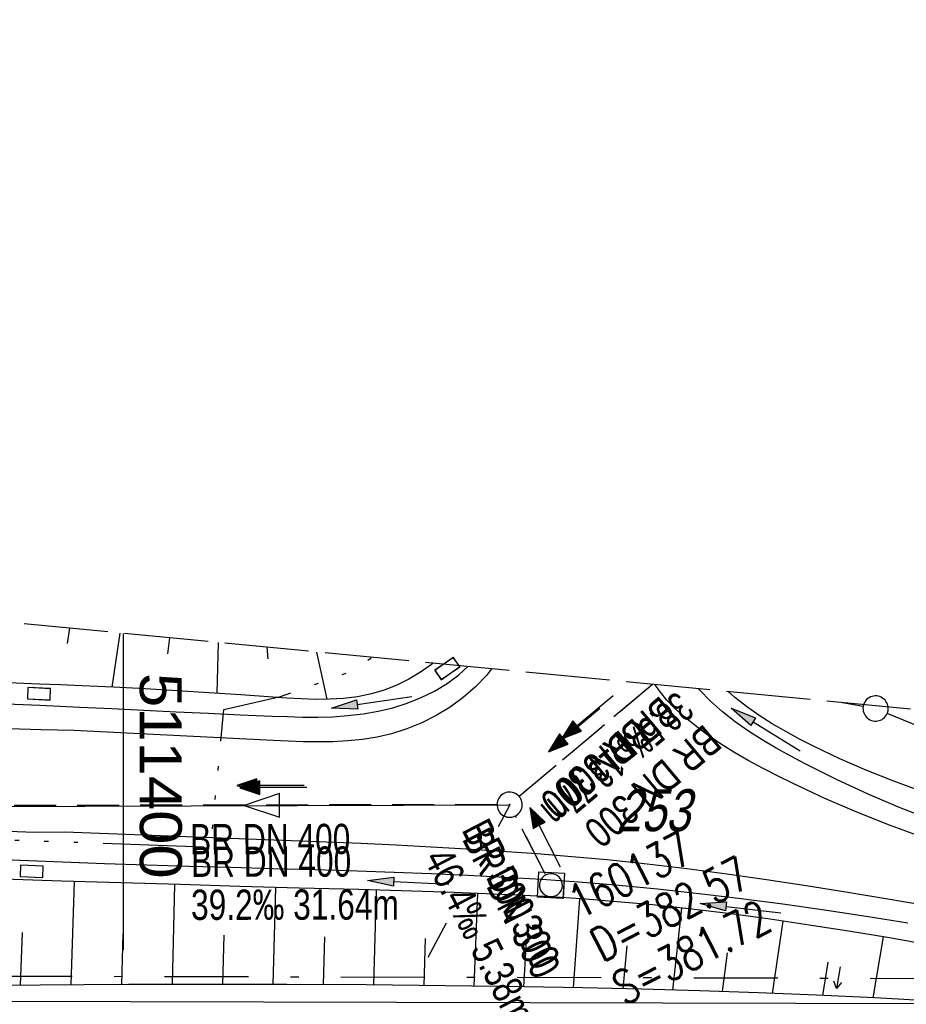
# Model space of a CAD drawing. Extents: x 510932 to 511602, y 463659 to 464636.
# Tile 79 of 81: x 511394 to 511447, y 464577 to 464636. Entities that reach past the tile are written whole.
import ezdxf

# ---------------------------------------------------------------- set-up
doc = ezdxf.new("R2010")
doc.units = 0
doc.header["$LTSCALE"] = 10
doc.header["$MEASUREMENT"] = 0
for name, pattern in [('ACAD_ISO14W100', [25.5, 12, -3, 0.5, -3, 0.5, -3, 0.5, -3]), ('AUSGEZOGEN', [0]), ('LT00', [0]), ('LT08', [0.42, 0.2, -0.1, 0.02, -0.1]), ('LT12', [0.4, 0.3, -0.1]), ('LT14', [0.6, 0.5, -0.1]), ('STRICHLINIE2', [0.375, 0.25, -0.125])]:
    doc.linetypes.add(name, pattern=pattern)
doc.layers.get('0').update_dxf_attribs({"linetype": 'LT00'})
for name, color, linetype in [('--EK_FBR', 1, 'LT00'), ('--EK_Halt-Pfeil', 4, 'LT00'), ('--EK_Haltung', 7, 'STRICHLINIE2'), ('--EK_Haltung-Text', 140, 'LT00'), ('--EK_Schacht-Text', 5, 'LT00'), ('--EL_Halt-Pfeil', 4, 'LT00'), ('--EL_Haltung', 182, 'STRICHLINIE2'), ('--EL_Haltung-Text', 182, 'LT00'), ('ABWASSERLTG', 24, 'LT00'), ('ABWASSERLTG_FLIEßPF', 26, 'Continuous'), ('DFK_FLUR_NR', 250, 'LT00'), ('DFK_FLURNR_PFEIL', 250, 'LT00'), ('DFK_GZPKT', 250, 'LT00'), ('DFK_KATASTER', 250, 'LT00'), ('DL', 182, 'LT12'), ('DL_PFEIL', 201, 'LT00'), ('DL_TEXT', 182, 'LT00'), ('GEMEINDEGRENZE', 3, 'LT08'), ('PFEIL', 140, 'AUSGEZOGEN'), ('TELEKOM', 210, 'ACAD_ISO14W100'), ('V103_AFBR_BAB', 250, 'LT00'), ('V103_BOESCH', 250, 'LT00'), ('V103_BOSCHUNG', 250, 'LT00'), ('V103_GRABEN', 250, 'LT00'), ('V103_KA_MULD', 182, 'LT00'), ('V103_KA_PRUF', 182, 'LT00'), ('V103_RASTER', 250, 'LT00'), ('V103_SINKK', 182, 'LT00'), ('V104_AFBR_BAB', 250, 'LT00'), ('V104_BOESCH', 250, 'LT00'), ('V104_BOSCHUNG', 250, 'LT00'), ('V104_GRABEN', 250, 'LT00'), ('V104_KA_MULD', 182, 'LT00'), ('V104_KA_PRUF', 182, 'LT00'), ('V104_RASTER', 250, 'LT00'), ('V104_SINKK', 182, 'LT00')]:
    doc.layers.add(name, color=color, linetype=linetype)
doc.layers.add('-BLATT_104-RAND', color=7, linetype='LT14', plot=False)
doc.styles.add('Haltungsbeschriftung', font='ARIAL.TTF', dxfattribs={"width": 0.75})
doc.styles.add('schachtbeschriftung', font='romans.shx', dxfattribs={"width": 0.75, "height": 2})
doc.styles.get("Standard").update_dxf_attribs({"font": 'ARIAL.TTF'})

# ---------------------------------------------------------------- blocks, each defined once
blk = doc.blocks.new('SYMB7060')
at = {"color": 0, "linetype": 'ByBlock'}
for p, q in [((-0.26, 0), (0, 0)), ((-0.08, 0.045), (0, 0)), ((0, 0), (-0.08, -0.045))]:
    blk.add_line(p, q, dxfattribs=at)
blk = doc.blocks.new('SYMB7010')
at = {"color": 0, "linetype": 'ByBlock'}
for points in [[(-0.031408, 0.499213), (-0.093728, 0.49134), (-0.15457, 0.475719), (-0.212975, 0.452595), (-0.268021, 0.422333), (-0.31884, 0.385411), (-0.36463, 0.342411), (-0.40467, 0.29401), (-0.438329, 0.240973), (-0.465074, 0.184136), (-0.484486, 0.124395), (-0.496256, 0.062692), (-0.5002, 0)], [(0.5002, 0), (0.496256, 0.062692), (0.484485, 0.124395), (0.465074, 0.184136), (0.438329, 0.240973), (0.40467, 0.29401), (0.36463, 0.342411), (0.31884, 0.385411), (0.268021, 0.422333), (0.212975, 0.452595), (0.15457, 0.475719), (0.093728, 0.49134), (0.031408, 0.499213), (-0.031408, 0.499213)], [(-0.5002, 0), (-0.496256, -0.062692), (-0.484486, -0.124395), (-0.465075, -0.184136), (-0.438329, -0.240973), (-0.404671, -0.29401), (-0.36463, -0.342411), (-0.31884, -0.385411), (-0.268021, -0.422333), (-0.212975, -0.452595), (-0.154571, -0.475719), (-0.093728, -0.49134), (-0.031408, -0.499213), (0.031408, -0.499213)], [(0.031408, -0.499213), (0.093728, -0.491341), (0.15457, -0.475719), (0.212975, -0.452595), (0.268021, -0.422333), (0.31884, -0.385411), (0.36463, -0.342411), (0.404671, -0.294011), (0.438329, -0.240974), (0.465075, -0.184136), (0.484486, -0.124395), (0.496256, -0.062692), (0.500201, 0)]]:
    blk.add_lwpolyline(points, dxfattribs=at)
blk = doc.blocks.new('ABWASSER-FLIEßPF')
at = {"layer": 'ABWASSERLTG_FLIEßPF'}
for p, q in [((0, 0), (-2.109, 0.703)), ((-2.109, 0.703), (-2.109, -0.703)), ((-2.109, -0.703), (0, 0))]:
    blk.add_line(p, q, dxfattribs=at)
blk = doc.blocks.new('Pfreil3')
at = {"layer": 'PFEIL'}
blk.add_hatch(color=256, dxfattribs=at).paths.add_polyline_path([(-1.549, 0.273), (-1.549, -0.273), (0, 0)])
for p, q in [((-1.549, 0), (-4.831, 0)), ((-1.549, -0.273), (-1.549, 0.273)), ((-1.549, 0.273), (0, 0)), ((0, 0), (-1.549, -0.273))]:
    blk.add_line(p, q, dxfattribs=at)
blk = doc.blocks.new('SYMB0003')
at = {"color": 0, "linetype": 'ByBlock'}
for p, q in [((-0.015712, 0), (0.010166, 0.012015)), ((0, -0.021257), (-0.015712, 0)), ((0.010166, 0.012015), (0, -0.021257))]:
    blk.add_line(p, q, dxfattribs=at)
for points in [[(-0.031395, 0.499013), (-0.093691, 0.491144), (-0.154509, 0.475528), (-0.21289, 0.452414), (-0.267913, 0.422164), (-0.318712, 0.385257), (-0.364484, 0.342274), (-0.404509, 0.293893), (-0.438154, 0.240877), (-0.464888, 0.184062), (-0.484292, 0.124345), (-0.496058, 0.062667), (-0.5, 0)], [(0.5, 0), (0.496057, 0.062667), (0.484292, 0.124345), (0.464888, 0.184062), (0.438153, 0.240877), (0.404509, 0.293893), (0.364484, 0.342274), (0.318712, 0.385257), (0.267913, 0.422164), (0.21289, 0.452414), (0.154509, 0.475528), (0.093691, 0.491144), (0.031395, 0.499013), (-0.031395, 0.499013)], [(-0.5, 0), (-0.496058, -0.062667), (-0.484292, -0.124345), (-0.464888, -0.184062), (-0.438154, -0.240877), (-0.404509, -0.293893), (-0.364485, -0.342274), (-0.318712, -0.385257), (-0.267914, -0.422164), (-0.21289, -0.452414), (-0.154509, -0.475529), (-0.093691, -0.491144), (-0.031395, -0.499014), (0.031395, -0.499014)], [(0.031395, -0.499014), (0.093691, -0.491144), (0.154509, -0.475529), (0.21289, -0.452414), (0.267914, -0.422164), (0.318712, -0.385257), (0.364485, -0.342274), (0.404509, -0.293893), (0.438154, -0.240877), (0.464889, -0.184062), (0.484292, -0.124345), (0.496058, -0.062667), (0.5, 0)]]:
    blk.add_lwpolyline(points, dxfattribs=at)
blk = doc.blocks.new('SYMB1210')
at = {"color": 0, "linetype": 'ByBlock'}
blk.add_line((0.018815, -0.179014), (0.055623, -0.17119), dxfattribs=at)
for points in [[(-0.2, -0.2), (-0.2, 0.2), (0.2, 0.2), (0.2, -0.2), (-0.2, -0.2)], [(0.018815, 0.179014), (-0.018815, 0.179014), (-0.055623, 0.17119), (-0.09, 0.155885), (-0.120444, 0.133766), (-0.145623, 0.105801), (-0.164438, 0.073213), (-0.176067, 0.037424), (-0.18, 0)], [(0.18, 0), (0.176067, 0.037424), (0.164438, 0.073213), (0.145623, 0.105801), (0.120444, 0.133766), (0.09, 0.155885), (0.055623, 0.17119), (0.018815, 0.179014)], [(-0.18, 0), (-0.176067, -0.037424), (-0.164438, -0.073213), (-0.145623, -0.105801), (-0.120444, -0.133766), (-0.09, -0.155885), (-0.055623, -0.17119), (-0.018815, -0.179014), (0.018815, -0.179014)], [(0.055623, -0.17119), (0.09, -0.155885), (0.120444, -0.133766), (0.145623, -0.105801), (0.164438, -0.073213), (0.176067, -0.037424), (0.18, 0)]]:
    blk.add_lwpolyline(points, dxfattribs=at)
blk = doc.blocks.new('SYMB0652')
at = {"color": 0, "linetype": 'ByBlock'}
blk.add_lwpolyline([(-0.15, -0.075), (0.15, -0.075), (0.15, 0.075), (-0.15, 0.075), (-0.15, -0.075)], dxfattribs=at)
blk = doc.blocks.new('SYMB0070')
at = {"color": 0, "linetype": 'ByBlock'}
for p, q in [((-0.5, 0), (0.2, 0)), ((0.5, 0), (0.2, 0.1)), ((0.2, 0.1), (0.2, 0)), ((0.468, 0), (0.21, 0.086)), ((0.21, 0.086), (0.21, -0.086)), ((0.21, -0.086), (0.468, 0)), ((0.22, -0.072), (0.437, 0)), ((0.23, -0.058), (0.405, 0)), ((0.24, -0.045), (0.374, 0)), ((0.342, 0), (0.25, 0.031)), ((0.25, 0.031), (0.25, -0.031)), ((0.25, -0.031), (0.342, 0)), ((0.26, -0.017), (0.31, 0)), ((0.27, -0.003), (0.279, 0))]:
    blk.add_line(p, q, dxfattribs=at)
for points in [[(0.2, 0), (0.2, -0.1), (0.5, 0)], [(0.437, 0), (0.22, 0.072), (0.22, -0.072)], [(0.405, 0), (0.23, 0.058), (0.23, -0.058)], [(0.374, 0), (0.24, 0.045), (0.24, -0.045)], [(0.31, 0), (0.26, 0.017), (0.26, -0.017)], [(0.279, 0), (0.27, 0.003), (0.27, -0.003)]]:
    blk.add_lwpolyline(points, dxfattribs=at)

msp = doc.modelspace()

# ---------------------------------------------------------------- linework, layer by layer
at = {"layer": '--EK_FBR'}
for points in [[(511421.946, 464597.267), (511421.643, 464596.885), (511420.984, 464596.198), (511420.259, 464595.568), (511419.479, 464595.001), (511418.652, 464594.498), (511417.788, 464594.064), (511416.894, 464593.701), (511415.981, 464593.413), (511415.122, 464593.214), (511414.254, 464593.074), (511413.38, 464592.985), (511412.499, 464592.938), (511411.614, 464592.925), (511410.725, 464592.937), (511409.834, 464592.966), (511408.942, 464593.004), (511397.065, 464593.601), (511395.122, 464593.648), (511373.98, 464594.303), (511358.507, 464594.998)], [(511447.578, 464587.25), (511445.624, 464587.968), (511443.69, 464588.741), (511441.779, 464589.566), (511439.892, 464590.442), (511438.993, 464590.883), (511438.103, 464591.34), (511437.224, 464591.818), (511436.359, 464592.322), (511435.511, 464592.856), (511434.682, 464593.426), (511433.876, 464594.036), (511433.345, 464594.476), (511432.836, 464594.94), (511432.361, 464595.432), (511431.93, 464595.957), (511431.682, 464596.33)], [(511447.761, 464583.182), (511445.401, 464583.591), (511443.039, 464583.987), (511440.675, 464584.366), (511438.309, 464584.725), (511435.94, 464585.061), (511433.569, 464585.371), (511431.194, 464585.652), (511428.815, 464585.901), (511426.727, 464586.091), (511424.636, 464586.258), (511422.544, 464586.406), (511420.449, 464586.538), (511418.353, 464586.659), (511416.256, 464586.772), (511414.159, 464586.881), (511396.545, 464587.564), (511394.724, 464587.537), (511373.589, 464588.35), (511358.248, 464589.164)]]:
    msp.add_lwpolyline(points, dxfattribs=at)
at = {"layer": '--EK_Haltung'}
for p, q in [((511431.523, 464596.345), (511423.59, 464589.672)), ((511422.266, 464589.188), (511392.129, 464589.137)), ((511425.133, 464585.068), (511423.359, 464588.522))]:
    msp.add_line(p, q, dxfattribs=at)
at = {"layer": '--EK_Schacht-Text'}
for p, q in [((511423.035, 464589.174), (511422.332, 464587.873)), ((511419.241, 464582.143), (511418.139, 464580.1))]:
    msp.add_line(p, q, dxfattribs=at)
at = {"layer": '--EL_Haltung'}
for p, q in [((511431.523, 464596.345), (511423.59, 464589.672)), ((511422.266, 464589.188), (511392.129, 464589.137)), ((511425.133, 464585.068), (511423.359, 464588.522))]:
    msp.add_line(p, q, dxfattribs=at)
at = {"layer": '-BLATT_104-RAND'}
msp.add_lwpolyline([(511020.85, 464635.894), (510932.18, 463715.154), (511513.49, 463659.172), (511602.161, 464579.912), (511020.85, 464635.894)], dxfattribs=at)
at = {"layer": 'ABWASSERLTG'}
msp.add_lwpolyline([(511122.459, 464495.266), (511184.549, 464536.203), (511213.131, 464554.116), (511242.238, 464572.608), (511281.604, 464584.406), (511284.616, 464595.971), (511318.785, 464591.232), (511361.253, 464589.505), (511391.403, 464589.083), (511423.016, 464589.189)], dxfattribs=at)
at = {"layer": 'DFK_KATASTER'}
for p, q in [((511444.061, 464595.04), (511442.828, 464595.256)), ((511452.737, 464591.636), (511445.494, 464594.624)), ((511365.99, 464577.56), (511450.34, 464577.351))]:
    msp.add_line(p, q, dxfattribs=at)
at = {"layer": 'DL'}
for p, q in [((511431.523, 464596.345), (511423.59, 464589.672)), ((511425.133, 464585.068), (511423.359, 464588.522))]:
    msp.add_line(p, q, dxfattribs=at)
at = {"layer": 'GEMEINDEGRENZE', "ltscale": 2.5, "flags": 128}
msp.add_lwpolyline([(510955.418, 463956.46), (510984.643, 463964.401), (511022.61, 463976.051), (511115.765, 464006.067), (511125.119, 464006.189), (511127.972, 464006.232), (511141.821, 464068.669), (511147.251, 464110.787), (511145.826, 464126.184), (511140.364, 464140.309), (511125.905, 464157.166), (511130.198, 464162.429), (511147.669, 464187.979), (511163.304, 464175.908), (511220.322, 464139.483), (511221.496, 464133.768), (511224.292, 464132.831), (511228.083, 464132.209), (511231.987, 464131.836), (511235.827, 464131.654), (511239.611, 464132.102), (511243.389, 464132.873), (511247.049, 464134.051), (511250.592, 464135.658), (511254.009, 464137.449), (511257.11, 464139.688), (511260.042, 464142.214), (511262.731, 464144.97), (511265.043, 464148.031), (511267.093, 464151.319), (511268.83, 464154.726), (511269.658, 464157.276), (511264.514, 464158.57), (511276.943, 464224.277), (511277.673, 464232.3), (511293.146, 464312.658), (511294.667, 464320.83), (511298.569, 464352.138), (511300.855, 464378.237), (511302.403, 464397.081), (511302.932, 464407.141), (511302.953, 464407.635), (511306.996, 464455.436), (511309.133, 464480.689), (511312.442, 464550.532), (511314.022, 464582.963), (511327.222, 464590.538), (511358.906, 464589.094), (511362.89, 464579.068), (511451.194, 464578.849), (511502.173, 464571.933), (511508.943, 464570.82), (511599.854, 464555.961)], dxfattribs=at)
at = {"layer": 'TELEKOM', "ltscale": 0.05, "flags": 128}
msp.add_lwpolyline([(511303.218, 464608.701), (511302.897, 464590.124), (511308.9, 464588.688), (511318.766, 464589.212), (511328.891, 464589.733), (511355.753, 464588.447), (511405.223, 464586.669), (511406.002, 464594.852), (511409.373, 464595.617), (511413.383, 464597.042), (511414.821, 464597.953)], dxfattribs=at)
at = {"layer": 'V103_AFBR_BAB'}
for points in [[(511421.946, 464597.267), (511421.643, 464596.885), (511420.984, 464596.198), (511420.259, 464595.568), (511419.479, 464595.001), (511418.652, 464594.498), (511417.788, 464594.064), (511416.894, 464593.701), (511415.981, 464593.413), (511415.122, 464593.214), (511414.254, 464593.074), (511413.38, 464592.985), (511412.499, 464592.938), (511411.614, 464592.925), (511410.725, 464592.937), (511409.834, 464592.966), (511408.942, 464593.004), (511397.065, 464593.601), (511395.122, 464593.648), (511373.98, 464594.303), (511358.507, 464594.998)], [(511447.578, 464587.25), (511445.624, 464587.968), (511443.69, 464588.741), (511441.779, 464589.566), (511439.892, 464590.442), (511438.993, 464590.883), (511438.103, 464591.34), (511437.224, 464591.818), (511436.359, 464592.322), (511435.511, 464592.856), (511434.682, 464593.426), (511433.876, 464594.036), (511433.345, 464594.476), (511432.836, 464594.94), (511432.361, 464595.432), (511431.93, 464595.957), (511431.682, 464596.33)], [(511447.761, 464583.182), (511445.401, 464583.591), (511443.039, 464583.987), (511440.675, 464584.366), (511438.309, 464584.725), (511435.94, 464585.061), (511433.569, 464585.371), (511431.194, 464585.652), (511428.815, 464585.901), (511426.727, 464586.091), (511424.636, 464586.258), (511422.544, 464586.406), (511420.449, 464586.538), (511418.353, 464586.659), (511416.256, 464586.772), (511414.159, 464586.881), (511396.545, 464587.564), (511394.724, 464587.537), (511373.589, 464588.35), (511358.248, 464589.164)]]:
    msp.add_lwpolyline(points, dxfattribs=at)
at = {"layer": 'V103_BOESCH'}
msp.add_lwpolyline([(511448.217, 464577.508), (511444.748, 464577.695), (511441.277, 464577.856), (511437.804, 464577.993), (511434.331, 464578.11), (511430.857, 464578.207), (511427.382, 464578.287), (511423.908, 464578.352), (511419.192, 464578.42), (511414.477, 464578.466), (511409.762, 464578.491), (511405.048, 464578.497), (511400.333, 464578.484), (511397.698, 464578.47), (511395.062, 464578.454), (511392.427, 464578.439)], dxfattribs=at)
at = {"layer": 'V103_BOSCHUNG'}
for p, q in [((511396.822, 464599.687), (511396.677, 464598.773)), ((511399.806, 464599.399), (511399.327, 464596.182)), ((511402.758, 464599.115), (511402.655, 464598.171)), ((511405.67, 464598.835), (511405.579, 464595.819)), ((511408.568, 464598.556), (511408.622, 464597.86)), ((511411.525, 464598.271), (511412.137, 464595.458)), ((511397.096, 464584.624), (511396.894, 464578.465)), ((511403.072, 464584.441), (511402.92, 464578.493)), ((511409.069, 464584.271), (511408.922, 464578.493)), ((511415.078, 464584.106), (511414.912, 464578.462)), ((511421.106, 464583.912), (511420.881, 464578.398)), ((511427.18, 464583.59), (511426.798, 464578.298)), ((511433.256, 464583.039), (511432.704, 464578.157)), ((511439.282, 464582.262), (511438.646, 464577.962)), ((511393.995, 464581.585), (511393.88, 464578.447)), ((511399.996, 464581.506), (511399.907, 464578.482)), ((511405.996, 464581.426), (511405.921, 464578.497)), ((511411.995, 464581.335), (511411.922, 464578.482)), ((511417.994, 464581.227), (511417.902, 464578.435)), ((511423.992, 464581.064), (511423.849, 464578.353)), ((511445.244, 464581.324), (511444.64, 464577.7)), ((511429.985, 464580.79), (511429.749, 464578.234)), ((511435.972, 464580.371), (511435.672, 464578.067)), ((511441.954, 464579.825), (511441.642, 464577.84))]:
    msp.add_line(p, q, dxfattribs=at)
at = {"layer": 'V103_GRABEN'}
for points in [[(511392.062, 464595.228), (511395.055, 464595.103), (511396.242, 464595.052), (511397.429, 464595), (511399.339, 464594.911), (511401.249, 464594.817), (511403.159, 464594.723), (511405.068, 464594.63), (511406.978, 464594.541), (511408.889, 464594.46), (511409.789, 464594.427), (511410.69, 464594.404), (511411.59, 464594.401), (511412.49, 464594.425), (511413.39, 464594.486), (511414.289, 464594.591), (511415.188, 464594.749), (511416.055, 464594.959), (511416.91, 464595.228), (511417.744, 464595.557), (511418.543, 464595.946), (511419.299, 464596.398), (511420, 464596.913), (511420.536, 464597.403)], [(511418.454, 464597.604), (511418.371, 464597.533), (511417.717, 464597.066), (511417.024, 464596.654), (511416.299, 464596.3), (511415.55, 464596.009), (511414.785, 464595.782), (511413.962, 464595.613), (511413.131, 464595.51), (511412.294, 464595.461), (511411.452, 464595.456), (511410.608, 464595.483), (511409.762, 464595.532), (511408.917, 464595.59), (511407.01, 464595.723), (511405.11, 464595.849), (511403.217, 464595.968), (511401.325, 464596.077), (511399.434, 464596.177), (511397.541, 464596.264), (511396.284, 464596.316), (511395.027, 464596.366), (511392.702, 464596.468)], [(511448.163, 464588.273), (511446.254, 464589.006), (511444.361, 464589.809), (511442.481, 464590.68), (511440.61, 464591.616), (511439.747, 464592.072), (511438.892, 464592.546), (511438.053, 464593.042), (511437.235, 464593.566), (511436.445, 464594.121), (511435.691, 464594.713), (511434.979, 464595.345), (511434.316, 464596.023), (511434.267, 464596.081)], [(511447.49, 464589.991), (511445.877, 464590.586), (511444.274, 464591.229), (511442.68, 464591.924), (511441.095, 464592.677), (511440.267, 464593.097), (511439.448, 464593.538), (511438.645, 464594.004), (511437.864, 464594.5), (511437.113, 464595.029), (511436.397, 464595.596), (511436.051, 464595.909)], [(511391.323, 464586.01), (511393.861, 464585.892), (511396.399, 464585.786), (511398.905, 464585.694), (511401.411, 464585.611), (511403.918, 464585.536), (511406.425, 464585.466), (511408.932, 464585.396), (511411.439, 464585.324), (511413.947, 464585.247), (511416.145, 464585.173), (511418.343, 464585.089), (511420.541, 464584.992), (511422.737, 464584.88), (511424.931, 464584.749), (511427.124, 464584.596), (511429.314, 464584.418), (511431.81, 464584.182), (511434.303, 464583.912), (511436.792, 464583.612), (511439.278, 464583.284), (511441.762, 464582.932), (511444.244, 464582.558), (511446.723, 464582.165)], [(511447.829, 464580.88), (511445.506, 464581.28), (511443.182, 464581.664), (511440.855, 464582.029), (511438.525, 464582.371), (511436.193, 464582.686), (511433.858, 464582.971), (511431.52, 464583.223), (511429.177, 464583.438), (511427.29, 464583.583), (511425.4, 464583.704), (511423.509, 464583.806), (511421.616, 464583.892), (511419.722, 464583.964), (511417.827, 464584.027), (511415.932, 464584.083), (511414.037, 464584.135), (511410.495, 464584.232), (511406.955, 464584.33), (511403.415, 464584.431), (511399.876, 464584.537), (511396.337, 464584.649), (511390.612, 464584.847)]]:
    msp.add_lwpolyline(points, dxfattribs=at)
at = {"layer": 'V103_RASTER'}
msp.add_line((511400, 464599.381), (511400, 464595), dxfattribs=at)
at = {"layer": 'V104_AFBR_BAB'}
for points in [[(511421.946, 464597.267), (511421.643, 464596.885), (511420.984, 464596.198), (511420.259, 464595.568), (511419.479, 464595.001), (511418.652, 464594.498), (511417.788, 464594.064), (511416.894, 464593.701), (511415.981, 464593.413), (511415.122, 464593.214), (511414.254, 464593.074), (511413.38, 464592.985), (511412.499, 464592.938), (511411.614, 464592.925), (511410.725, 464592.937), (511409.834, 464592.966), (511408.942, 464593.004), (511397.065, 464593.601), (511395.122, 464593.648), (511373.98, 464594.303), (511358.507, 464594.998)], [(511447.578, 464587.25), (511445.624, 464587.968), (511443.69, 464588.741), (511441.779, 464589.566), (511439.892, 464590.442), (511438.993, 464590.883), (511438.102, 464591.34), (511437.223, 464591.818), (511436.359, 464592.322), (511435.511, 464592.856), (511434.682, 464593.426), (511433.876, 464594.036), (511433.345, 464594.476), (511432.836, 464594.94), (511432.361, 464595.432), (511431.93, 464595.957), (511431.682, 464596.33)], [(511447.761, 464583.182), (511445.401, 464583.591), (511443.039, 464583.987), (511440.675, 464584.366), (511438.309, 464584.725), (511435.94, 464585.061), (511433.568, 464585.371), (511431.194, 464585.652), (511428.815, 464585.901), (511426.727, 464586.091), (511424.636, 464586.258), (511422.544, 464586.406), (511420.449, 464586.538), (511418.353, 464586.659), (511416.256, 464586.772), (511414.159, 464586.881), (511396.545, 464587.564), (511394.724, 464587.537), (511373.589, 464588.35), (511358.248, 464589.164)]]:
    msp.add_lwpolyline(points, dxfattribs=at)
at = {"layer": 'V104_BOESCH'}
msp.add_lwpolyline([(511448.217, 464577.508), (511444.748, 464577.695), (511441.277, 464577.856), (511437.804, 464577.993), (511434.331, 464578.11), (511430.857, 464578.207), (511427.382, 464578.287), (511423.908, 464578.352), (511419.192, 464578.42), (511414.477, 464578.466), (511409.762, 464578.491), (511405.048, 464578.497), (511400.333, 464578.484), (511397.698, 464578.47), (511395.062, 464578.454), (511392.427, 464578.439)], dxfattribs=at)
at = {"layer": 'V104_BOSCHUNG'}
for p, q in [((511396.822, 464599.687), (511396.677, 464598.773)), ((511399.806, 464599.399), (511399.327, 464596.182)), ((511402.758, 464599.115), (511402.655, 464598.171)), ((511405.67, 464598.835), (511405.579, 464595.819)), ((511408.568, 464598.556), (511408.622, 464597.86)), ((511411.524, 464598.271), (511412.137, 464595.458)), ((511397.096, 464584.624), (511396.894, 464578.465)), ((511403.072, 464584.441), (511402.92, 464578.493)), ((511409.069, 464584.271), (511408.922, 464578.493)), ((511415.078, 464584.106), (511414.912, 464578.462)), ((511421.106, 464583.912), (511420.881, 464578.398)), ((511427.18, 464583.59), (511426.798, 464578.298)), ((511433.256, 464583.039), (511432.704, 464578.157)), ((511439.282, 464582.262), (511438.646, 464577.962)), ((511393.995, 464581.585), (511393.88, 464578.447)), ((511399.996, 464581.506), (511399.907, 464578.482)), ((511405.995, 464581.426), (511405.921, 464578.497)), ((511411.995, 464581.335), (511411.922, 464578.482)), ((511417.994, 464581.227), (511417.902, 464578.435)), ((511423.992, 464581.064), (511423.85, 464578.353)), ((511445.244, 464581.324), (511444.64, 464577.7)), ((511429.985, 464580.79), (511429.749, 464578.234)), ((511435.972, 464580.371), (511435.672, 464578.067)), ((511441.954, 464579.825), (511441.642, 464577.84))]:
    msp.add_line(p, q, dxfattribs=at)
at = {"layer": 'V104_GRABEN'}
for points in [[(511392.062, 464595.228), (511395.055, 464595.103), (511396.242, 464595.052), (511397.429, 464595), (511399.339, 464594.911), (511401.249, 464594.817), (511403.158, 464594.723), (511405.068, 464594.629), (511406.978, 464594.541), (511408.889, 464594.46), (511409.789, 464594.427), (511410.69, 464594.404), (511411.59, 464594.401), (511412.49, 464594.425), (511413.39, 464594.486), (511414.289, 464594.591), (511415.188, 464594.749), (511416.055, 464594.959), (511416.91, 464595.228), (511417.744, 464595.557), (511418.543, 464595.946), (511419.299, 464596.398), (511420, 464596.913), (511420.536, 464597.403)], [(511418.454, 464597.604), (511418.371, 464597.533), (511417.717, 464597.065), (511417.024, 464596.654), (511416.299, 464596.3), (511415.55, 464596.009), (511414.785, 464595.782), (511413.962, 464595.613), (511413.131, 464595.51), (511412.294, 464595.461), (511411.452, 464595.456), (511410.608, 464595.483), (511409.762, 464595.532), (511408.917, 464595.59), (511407.01, 464595.723), (511405.11, 464595.849), (511403.216, 464595.968), (511401.325, 464596.077), (511399.434, 464596.177), (511397.541, 464596.264), (511396.284, 464596.316), (511395.027, 464596.366), (511392.702, 464596.468)], [(511448.163, 464588.273), (511446.254, 464589.006), (511444.361, 464589.809), (511442.481, 464590.68), (511440.61, 464591.616), (511439.747, 464592.072), (511438.892, 464592.546), (511438.053, 464593.042), (511437.234, 464593.566), (511436.445, 464594.121), (511435.691, 464594.712), (511434.979, 464595.345), (511434.316, 464596.022), (511434.267, 464596.081)], [(511447.49, 464589.991), (511445.877, 464590.586), (511444.274, 464591.229), (511442.68, 464591.924), (511441.095, 464592.677), (511440.267, 464593.097), (511439.448, 464593.538), (511438.645, 464594.004), (511437.864, 464594.5), (511437.113, 464595.029), (511436.397, 464595.596), (511436.051, 464595.909)], [(511391.323, 464586.01), (511393.861, 464585.892), (511396.399, 464585.786), (511398.905, 464585.694), (511401.411, 464585.611), (511403.918, 464585.537), (511406.425, 464585.466), (511408.932, 464585.396), (511411.439, 464585.324), (511413.947, 464585.247), (511416.145, 464585.173), (511418.343, 464585.089), (511420.541, 464584.992), (511422.737, 464584.88), (511424.931, 464584.749), (511427.124, 464584.596), (511429.314, 464584.418), (511431.81, 464584.182), (511434.303, 464583.912), (511436.792, 464583.612), (511439.278, 464583.284), (511441.762, 464582.932), (511444.244, 464582.558), (511446.723, 464582.165)], [(511447.829, 464580.88), (511445.506, 464581.28), (511443.182, 464581.664), (511440.855, 464582.029), (511438.525, 464582.371), (511436.193, 464582.686), (511433.858, 464582.971), (511431.519, 464583.223), (511429.177, 464583.438), (511427.29, 464583.583), (511425.4, 464583.704), (511423.509, 464583.806), (511421.616, 464583.892), (511419.722, 464583.964), (511417.827, 464584.027), (511415.932, 464584.083), (511414.037, 464584.135), (511410.495, 464584.232), (511406.955, 464584.33), (511403.415, 464584.431), (511399.876, 464584.537), (511396.337, 464584.649), (511390.612, 464584.847)]]:
    msp.add_lwpolyline(points, dxfattribs=at)
at = {"layer": 'V104_RASTER'}
msp.add_line((511400.001, 464599.381), (511400.001, 464580.544), dxfattribs=at)

# ---------------------------------------------------------------- block references
at = {"layer": '--EK_Halt-Pfeil', "yscale": 4, "zscale": 4}
for p, xscale, rotation in [((511427.642, 464594.387), 4.000000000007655, 220.0726599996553), ((511408.95, 464590.205), 4.000000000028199, 180.095029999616), ((511425.135, 464587.252), 4.000000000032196, 117.1937099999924)]:
    msp.add_blockref('SYMB0070', p, dxfattribs=dict(at, xscale=xscale, rotation=rotation))
at = {"layer": '--EL_Halt-Pfeil', "yscale": 4, "zscale": 4}
for p, xscale, rotation in [((511426.86, 464593.621), 4.000000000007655, 220.0726599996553), ((511408.775, 464590.336), 4.000000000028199, 180.095029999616), ((511425.135, 464587.252), 4.000000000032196, 117.1937099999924)]:
    msp.add_blockref('SYMB0070', p, dxfattribs=dict(at, xscale=xscale, rotation=rotation))
at = {"layer": 'ABWASSERLTG_FLIEßPF', "rotation": 180.1921347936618}
msp.add_blockref('ABWASSER-FLIEßPF', (511407.21, 464589.136), dxfattribs=at)
at = {"layer": 'DFK_FLURNR_PFEIL', "xscale": 5, "yscale": 5, "zscale": 5, "rotation": 261.028309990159}
msp.add_blockref('SYMB7060', (511442.48, 464578.26), dxfattribs=at)
at = {"layer": 'DFK_GZPKT', "xscale": 1.500000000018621, "yscale": 1.5, "zscale": 1.5, "rotation": 264.7377099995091}
msp.add_blockref('SYMB7010', (511444.8, 464594.91), dxfattribs=at)
at = {"layer": 'DL_PFEIL', "yscale": 4, "zscale": 4}
for p, xscale, rotation in [((511426.86, 464593.621), 4.000000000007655, 220.0726599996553), ((511425.135, 464587.252), 4.000000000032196, 117.1937099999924)]:
    msp.add_blockref('SYMB0070', p, dxfattribs=dict(at, xscale=xscale, rotation=rotation))
at = {"layer": 'PFEIL'}
for p, rotation in [((511412.403, 464594.932), 188.1794453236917), ((511436.194, 464594.939), 148.2855018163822), ((511414.564, 464584.677), 177.5074931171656), ((511434.361, 464583.318), 173.3653592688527)]:
    msp.add_blockref('Pfreil3', p, dxfattribs=dict(at, rotation=rotation))
at = {"layer": 'V103_KA_MULD', "xscale": 3.800000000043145, "yscale": 3.799999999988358, "zscale": 3.8, "rotation": 177.0747874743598}
msp.add_blockref('SYMB1210', (511425.476, 464584.401), dxfattribs=at)
at = {"layer": 'V103_KA_PRUF', "xscale": 1.499999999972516, "yscale": 1.5, "zscale": 1.5, "rotation": 272.266200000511}
msp.add_blockref('SYMB0003', (511423.016, 464589.189), dxfattribs=at)
at = {"layer": 'V103_SINKK', "zscale": 4.5}
for p, xscale, yscale, rotation in [((511419.305, 464597.29), 4.499999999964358, 4.5, 214.19741079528), ((511395.002, 464595.786), 4.499999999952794, 4.500000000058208, 357.3265577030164), ((511394.567, 464585.227), 4.50000000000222, 4.5, 358.0148032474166)]:
    msp.add_blockref('SYMB0652', p, dxfattribs=dict(at, xscale=xscale, yscale=yscale, rotation=rotation))
at = {"layer": 'V104_KA_MULD', "xscale": 3.799999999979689, "yscale": 3.799999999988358, "zscale": 3.8, "rotation": 176.7306213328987}
msp.add_blockref('SYMB1210', (511425.476, 464584.401), dxfattribs=at)
at = {"layer": 'V104_KA_PRUF', "xscale": 1.499999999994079, "yscale": 1.5, "zscale": 1.5, "rotation": 264.4991999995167}
msp.add_blockref('SYMB0003', (511423.016, 464589.189), dxfattribs=at)
at = {"layer": 'V104_SINKK', "yscale": 4.5, "zscale": 4.5}
for p, xscale, rotation in [((511419.305, 464597.29), 4.49999999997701, 215.1204856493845), ((511395.002, 464595.786), 4.499999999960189, 177.5103940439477), ((511394.567, 464585.227), 4.499999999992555, 177.9435321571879)]:
    msp.add_blockref('SYMB0652', p, dxfattribs=dict(at, xscale=xscale, rotation=rotation))

# ---------------------------------------------------------------- texts
at = {"layer": '--EK_Haltung-Text', "style": 'Haltungsbeschriftung'}
for s, rotation, width, p in [('38.5‰ 13.77m', -139.92734, 0.65, (511432.959, 464595.998)), ('BR DN 300', -139.92734, 0.75, (511434.607, 464594.039)), ('BR DN 300', -62.80628, 0.75, (511420.151, 464587.158)), ('BR DN 400', 0.09503, 0.75, (511404.048, 464584.893)), ('46.4‰ 5.38m', -62.80628, 0.75, (511417.874, 464585.988)), ('39.2‰ 31.64m', 0.09503, 0.75, (511404.052, 464582.333))]:
    msp.add_text(s, height=1.8, rotation=rotation, dxfattribs=dict(at, width=width)).set_placement(p)
at = {"layer": '--EK_Schacht-Text', "style": 'schachtbeschriftung', "width": 0.75}
for s, p in [('160137', (511427.209, 464582.356)), ('D=382.57', (511428.525, 464579.795)), ('S=381.72', (511429.841, 464577.233))]:
    msp.add_text(s, height=2, rotation=27.19372, dxfattribs=at).set_placement(p)
at = {"layer": '--EL_Haltung-Text', "style": 'Haltungsbeschriftung', "width": 0.75}
for s, rotation, p in [('BR DN 300', -139.92734, (511432.003, 464595.728)), ('BR DN 400', 0.09503, (511403.995, 464586.236)), ('BR DN 300', -62.80628, (511420.129, 464587.7))]:
    msp.add_text(s, height=1.8, rotation=rotation, dxfattribs=at).set_placement(p)
at = {"layer": 'DFK_FLUR_NR', "oblique": 13.754, "width": 0.75}
msp.add_text('253', height=2.5, rotation=0.00116, dxfattribs=at).set_placement((511429.373, 464587.611))
at = {"layer": 'DL_TEXT', "style": 'Haltungsbeschriftung', "width": 0.75}
for rotation, p in [(-139.92734, (511430.425, 464594.419)), (-62.80628, (511420.129, 464587.7))]:
    msp.add_text('BR 300', height=1.8, rotation=rotation, dxfattribs=at).set_placement(p)
at = {"layer": 'V104_RASTER', "width": 1.05}
msp.add_text(' 511400', height=2.5, rotation=-89.99863, dxfattribs=at).set_placement((511401.001, 464598.044))

doc.saveas('drawing.dxf')
